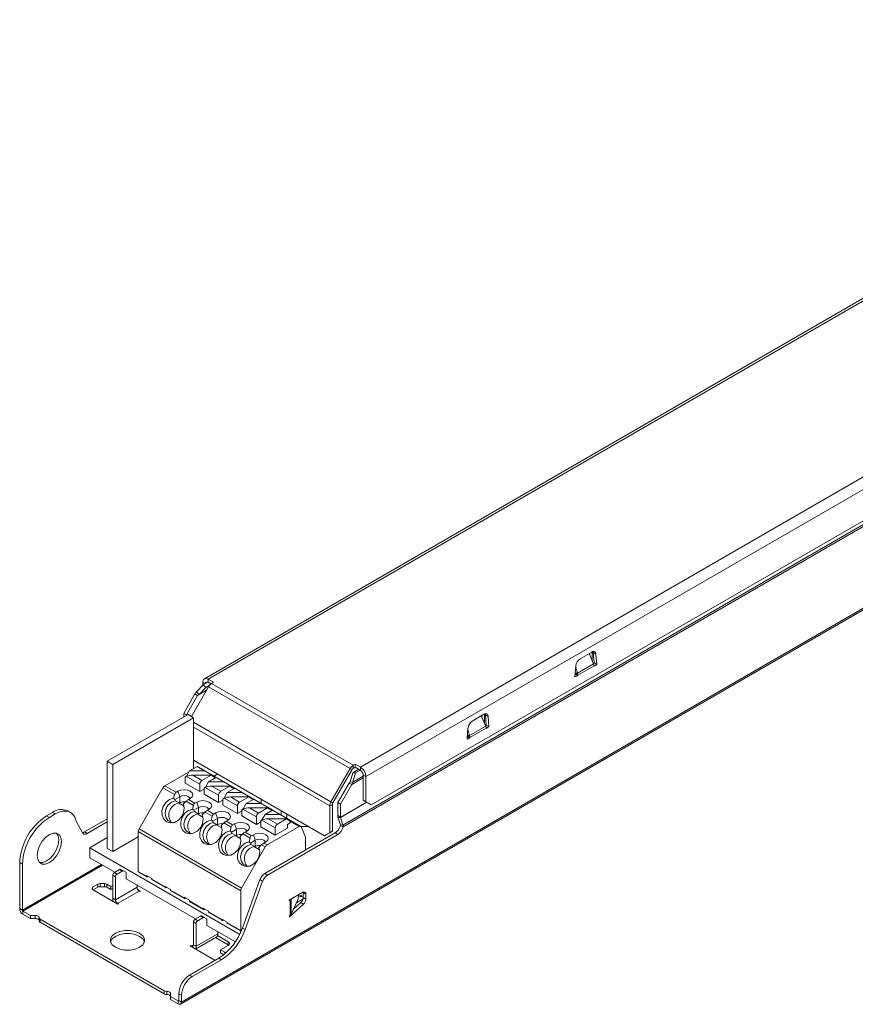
# Model space of a CAD drawing. Header units: millimetres. Extents: x -7 to 212, y -263 to -127.
# Tile 1 of 2: x -7 to 102, y -263 to -133. Entities that reach past the tile are written whole.
import ezdxf

# ---------------------------------------------------------------- set-up
doc = ezdxf.new("R2010")
doc.units = ezdxf.units.MM

msp = doc.modelspace()

# ---------------------------------------------------------------- linework, layer by layer
at = {"color": 7, "linetype": 'Continuous', "lineweight": 15}
for p, q in [((166.6, -133.46), (16.91, -219.87)), ((167.1, -133.51), (17.41, -219.92)), ((187.09, -145.05), (37.4, -231.46)), ((187.8, -146.27), (38.11, -232.69)), ((13.78, -262.51), (211.77, -148.22)), ((211.9, -147.94), (13.91, -262.24)), ((35.08, -239.05), (190.65, -149.24)), ((35.1, -239.28), (190.71, -149.45)), ((38.81, -236.39), (187.09, -150.79)), ((66.19, -217.24), (67.72, -216.36)), ((67.37, -216.56), (67.97, -217.9)), ((67.43, -216.52), (67.43, -216.69)), ((67.78, -216.32), (67.78, -217.48)), ((68.28, -216.63), (67.93, -216.43)), ((67.93, -216.43), (68.03, -217.77)), ((68.28, -216.63), (68.39, -217.98)), ((65.84, -219.14), (67.97, -217.9)), ((67.94, -217.83), (68.03, -217.77)), ((68.39, -217.98), (68.03, -217.77)), ((68.03, -218.22), (68.39, -217.98)), ((65.52, -219.63), (65.63, -218.16)), ((65.84, -219.14), (65.52, -219.15)), ((65.88, -219.4), (65.53, -219.19)), ((65.88, -219.46), (65.55, -219.27)), ((65.84, -219.14), (65.62, -218.36)), ((65.88, -219.4), (68.03, -218.16)), ((65.88, -219.46), (65.88, -219.4)), ((68.03, -218.16), (68.03, -218.22)), ((15.89, -221.57), (16.77, -220.67)), ((16.7, -220.74), (16.7, -220.33)), ((16.77, -220.67), (17.38, -220.32)), ((16.77, -220.67), (17.1, -221.02)), ((17.41, -219.92), (18.11, -220.33)), ((17.41, -220.33), (17.41, -219.92)), ((17.41, -220.33), (17.77, -220.54)), ((17.86, -220.48), (18.11, -220.33)), ((17.86, -220.48), (36.43, -231.2)), ((65.52, -219.63), (65.88, -219.46)), ((14.2, -224.41), (15.68, -221.85)), ((15.21, -224.8), (17.46, -220.9)), ((15.68, -221.85), (16.03, -222.05)), ((15.89, -221.57), (16.21, -221.92)), ((16.03, -222.05), (16.21, -221.92)), ((16.21, -221.92), (17.1, -221.02)), ((17.1, -221.02), (17.56, -220.75)), ((17.46, -220.9), (36.03, -231.63)), ((14.56, -224.61), (16.03, -222.05)), ((14.79, -224.56), (4.18, -230.68)), ((14.2, -224.41), (14.56, -224.61)), ((14.2, -224.9), (14.2, -224.41)), ((15.49, -224.97), (14.79, -224.56)), ((52.05, -225.4), (53.57, -224.52)), ((53.64, -224.49), (53.64, -225.64)), ((54.14, -224.79), (53.78, -224.59)), ((53.78, -224.59), (53.89, -225.94)), ((15.49, -224.97), (4.89, -231.09)), ((14.56, -224.69), (14.56, -224.61)), ((15.49, -231.62), (15.49, -224.97)), ((53.23, -224.72), (53.83, -226.07)), ((53.29, -224.69), (53.29, -224.85)), ((54.14, -224.79), (54.24, -226.14)), ((51.38, -227.79), (51.49, -226.32)), ((51.69, -227.3), (51.47, -226.53)), ((51.69, -227.3), (53.83, -226.07)), ((51.74, -227.56), (53.89, -226.32)), ((53.8, -226), (53.89, -225.94)), ((54.24, -226.14), (53.89, -225.94)), ((53.89, -226.38), (54.24, -226.14)), ((53.89, -226.32), (53.89, -226.38)), ((51.69, -227.3), (51.38, -227.31)), ((51.38, -227.79), (51.73, -227.63)), ((51.74, -227.56), (51.39, -227.36)), ((51.73, -227.63), (51.41, -227.44)), ((51.73, -227.63), (51.74, -227.56)), ((4.89, -231.09), (4.18, -230.68)), ((4.18, -230.68), (4.18, -242.12)), ((32.65, -240.46), (15.49, -230.55)), ((36.43, -231.2), (36.69, -231.06)), ((36.69, -231.06), (37.4, -231.46)), ((36.69, -231.06), (36.69, -231.46)), ((4.89, -231.09), (4.89, -242.52)), ((11.71, -233.89), (14.9, -232.05)), ((14.97, -231.93), (14.57, -232.65)), ((15.95, -231.36), (14.97, -231.93)), ((14.97, -231.93), (16.94, -231.93)), ((15.95, -231.36), (16.94, -231.93)), ((29.58, -239.21), (16.14, -231.45)), ((18.19, -232.65), (16.94, -231.93)), ((33.52, -235.98), (36.03, -231.63)), ((33.77, -236.12), (36.28, -231.77)), ((36.28, -231.77), (36.03, -231.63)), ((36.39, -232.18), (36.05, -233.39)), ((36.72, -232.2), (36.38, -233.41)), ((36.39, -232.18), (37.16, -231.73)), ((36.72, -232.2), (36.39, -232.18)), ((36.43, -231.61), (36.43, -231.2)), ((36.43, -231.61), (36.69, -231.46)), ((36.69, -231.46), (37.4, -231.87)), ((36.72, -232.2), (37.34, -231.84)), ((37.4, -231.87), (37.4, -231.46)), ((14.57, -232.65), (14.4, -232.75)), ((14.4, -233.56), (14.4, -232.75)), ((14.4, -232.75), (14.43, -232.76)), ((16.31, -234.66), (14.4, -233.56)), ((14.43, -232.76), (14.56, -232.68)), ((16.31, -233.68), (14.56, -232.68)), ((14.57, -232.65), (14.61, -232.65)), ((15.39, -232.5), (16.59, -233.19)), ((15.39, -232.5), (17.79, -232.5)), ((16.59, -233.19), (17.79, -232.5)), ((17.44, -233.36), (17.04, -234.08)), ((18.43, -232.79), (17.44, -233.36)), ((17.44, -233.36), (19.41, -233.36)), ((17.79, -232.5), (18.19, -232.76)), ((18.01, -232.65), (18.19, -232.65)), ((18.61, -232.35), (18.16, -232.62)), ((18.29, -232.7), (18.19, -232.65)), ((18.19, -232.76), (18.29, -232.7)), ((18.29, -232.7), (18.29, -232.87)), ((18.43, -232.79), (19.41, -233.36)), ((20.66, -234.08), (19.41, -233.36)), ((35.89, -233.53), (34.41, -236.09)), ((36.05, -233.39), (35.89, -233.53)), ((35.89, -233.53), (36.24, -233.73)), ((36.38, -233.41), (36.05, -233.39)), ((37.75, -232.48), (37.75, -235.78)), ((37.75, -232.48), (38.11, -232.69)), ((38.11, -232.69), (38.11, -235.98)), ((11.46, -234.15), (8.35, -239.55)), ((13, -235.04), (11.46, -234.15)), ((13.2, -234.74), (11.71, -233.89)), ((13.44, -234.6), (13.2, -234.74)), ((13.44, -234.6), (13.69, -235.32)), ((16.31, -234.66), (16.31, -233.68)), ((16.87, -234.34), (16.31, -234.66)), ((17.04, -234.08), (16.87, -234.17)), ((16.87, -234.99), (16.87, -234.17)), ((16.87, -234.17), (16.9, -234.19)), ((16.9, -234.19), (17.03, -234.11)), ((18.78, -235.11), (17.03, -234.11)), ((17.04, -234.08), (17.09, -234.08)), ((17.87, -233.93), (19.06, -234.62)), ((17.87, -233.93), (20.26, -233.93)), ((19.06, -234.62), (20.26, -233.93)), ((19.92, -234.78), (19.52, -235.5)), ((20.9, -234.22), (19.92, -234.78)), ((19.92, -234.78), (21.89, -234.78)), ((20.26, -233.93), (20.66, -234.19)), ((20.48, -234.08), (20.66, -234.08)), ((20.76, -234.13), (20.66, -234.08)), ((20.66, -234.19), (20.76, -234.13)), ((20.76, -234.13), (20.76, -234.3)), ((20.9, -234.22), (21.89, -234.78)), ((23.14, -235.5), (21.89, -234.78)), ((36.24, -233.73), (34.76, -236.29)), ((12.88, -235.52), (13, -235.04)), ((13.06, -235.68), (13.69, -235.32)), ((13.12, -235.85), (13.62, -236.14)), ((13.69, -236.13), (13.6, -236.19)), ((13.6, -236.19), (13.62, -236.14)), ((13.6, -236.19), (14.25, -236.56)), ((13.69, -235.32), (13.69, -236.13)), ((14.52, -235.92), (14.17, -236.26)), ((15.48, -236.47), (14.52, -235.92)), ((15.07, -235.54), (14.83, -235.68)), ((14.83, -235.68), (15.67, -236.17)), ((15.67, -236.17), (15.92, -236.03)), ((15.92, -236.03), (16.16, -236.75)), ((18.78, -236.09), (16.87, -234.99)), ((18.78, -236.09), (18.78, -235.11)), ((19.35, -235.77), (18.78, -236.09)), ((19.52, -235.5), (19.35, -235.6)), ((19.35, -236.42), (19.35, -235.6)), ((19.35, -235.6), (19.38, -235.62)), ((19.38, -235.62), (19.51, -235.53)), ((21.26, -236.54), (19.51, -235.53)), ((19.52, -235.5), (19.56, -235.5)), ((20.34, -235.36), (21.54, -236.05)), ((20.34, -235.36), (22.74, -235.36)), ((21.54, -236.05), (22.74, -235.36)), ((22.39, -236.21), (21.99, -236.93)), ((23.38, -235.64), (22.39, -236.21)), ((22.39, -236.21), (24.36, -236.21)), ((22.74, -235.36), (23.14, -235.62)), ((22.96, -235.5), (23.14, -235.5)), ((23.24, -235.56), (23.14, -235.5)), ((23.14, -235.62), (23.24, -235.56)), ((23.24, -235.56), (23.24, -235.73)), ((23.38, -235.64), (24.36, -236.21)), ((24.35, -236.19), (24.35, -235.66)), ((24.35, -235.67), (24.35, -235.74)), ((25.61, -236.93), (24.36, -236.21)), ((33.77, -236.12), (33.52, -235.98)), ((34.41, -236.09), (34.76, -236.29)), ((34.41, -236.09), (34.41, -237.81)), ((38.11, -235.98), (37.75, -235.78)), ((38.46, -236.19), (37.75, -235.78)), ((38.81, -236.39), (38.11, -235.98)), ((38.81, -236.39), (38.46, -236.19)), ((-3.78, -237.83), (-3, -237.38)), ((-2.65, -237.59), (-3, -237.38)), ((-0.65, -237.39), (-1, -237.19)), ((15.36, -236.95), (15.48, -236.47)), ((15.53, -237.11), (16.16, -236.75)), ((15.6, -237.28), (16.1, -237.57)), ((16.16, -236.75), (16.16, -237.56)), ((17, -237.34), (16.64, -237.69)), ((17.95, -237.89), (17, -237.34)), ((17.54, -236.97), (17.3, -237.11)), ((17.3, -237.11), (18.15, -237.6)), ((18.15, -237.6), (18.39, -237.46)), ((18.39, -237.46), (18.64, -238.18)), ((21.26, -237.52), (19.35, -236.42)), ((21.26, -237.52), (21.26, -236.54)), ((21.82, -237.2), (21.26, -237.52)), ((21.99, -236.93), (21.82, -237.03)), ((21.82, -237.85), (21.82, -237.03)), ((21.82, -237.03), (21.85, -237.05)), ((21.85, -237.05), (21.98, -236.96)), ((23.73, -237.97), (21.98, -236.96)), ((21.99, -236.93), (22.04, -236.93)), ((22.82, -236.79), (24.01, -237.48)), ((22.82, -236.79), (25.21, -236.79)), ((24.01, -237.48), (25.21, -236.79)), ((25.85, -237.07), (24.87, -237.64)), ((25.21, -236.79), (25.61, -237.05)), ((25.43, -236.93), (25.61, -236.93)), ((25.71, -236.99), (25.61, -236.93)), ((25.61, -237.05), (25.71, -236.99)), ((25.71, -236.99), (25.71, -237.15)), ((25.85, -237.07), (26.84, -237.64)), ((26.97, -237.18), (26.97, -237.7)), ((33.71, -236.33), (33.36, -236.54)), ((33.36, -240.05), (33.36, -236.54)), ((33.71, -239.84), (33.71, -236.33)), ((34.76, -236.29), (34.76, -238.01)), ((-3.78, -237.83), (-3.42, -238.04)), ((-3.42, -238.04), (-2.65, -237.59)), ((0.11, -238.54), (0.91, -240.05)), ((1.2, -239.95), (4.18, -238.23)), ((1.55, -240.15), (4.18, -238.64)), ((16.16, -237.56), (16.07, -237.62)), ((16.07, -237.62), (16.1, -237.57)), ((16.07, -237.62), (16.73, -237.99)), ((17.83, -238.38), (17.95, -237.89)), ((18.01, -238.54), (18.64, -238.18)), ((18.07, -238.71), (18.57, -239)), ((18.64, -238.18), (18.64, -238.99)), ((19.47, -238.77), (19.12, -239.12)), ((20.43, -239.32), (19.47, -238.77)), ((20.02, -238.4), (19.78, -238.54)), ((19.78, -238.54), (20.62, -239.03)), ((23.73, -238.95), (21.82, -237.85)), ((23.73, -238.95), (23.73, -237.97)), ((24.3, -238.62), (23.73, -238.95)), ((24.47, -238.36), (24.3, -238.46)), ((24.3, -239.28), (24.3, -238.46)), ((24.3, -238.46), (24.32, -238.48)), ((24.32, -238.48), (24.46, -238.39)), ((26.2, -239.4), (24.46, -238.39)), ((24.87, -237.64), (24.47, -238.36)), ((24.47, -238.36), (24.51, -238.36)), ((24.87, -237.64), (26.84, -237.64)), ((25.29, -238.22), (26.49, -238.91)), ((25.29, -238.22), (27.68, -238.22)), ((26.49, -238.91), (27.68, -238.22)), ((28.08, -238.36), (26.84, -237.64)), ((27.68, -238.22), (28.08, -238.48)), ((27.72, -238.14), (27.72, -237.61)), ((27.91, -238.36), (28.08, -238.36)), ((28.18, -238.42), (28.08, -238.36)), ((28.08, -238.48), (28.18, -238.42)), ((28.18, -238.42), (28.18, -238.58)), ((34.41, -237.81), (34.76, -238.01)), ((34.44, -238.03), (34.76, -239.02)), ((34.44, -238.03), (34.77, -238.05)), ((34.77, -238.05), (35.08, -239.04)), ((1.2, -239.95), (1.55, -240.15)), ((8.24, -245.12), (8.24, -239.9)), ((8.24, -239.9), (21.68, -247.65)), ((8.35, -239.55), (21.78, -247.3)), ((18.64, -238.99), (18.55, -239.04)), ((18.55, -239.04), (18.57, -239)), ((18.55, -239.04), (19.2, -239.42)), ((20.31, -239.81), (20.43, -239.32)), ((20.48, -239.97), (21.11, -239.6)), ((20.62, -239.03), (20.87, -238.89)), ((20.87, -238.89), (21.11, -239.6)), ((21.11, -239.6), (21.11, -240.42)), ((22.49, -239.83), (22.25, -239.97)), ((22.25, -239.97), (23.1, -240.46)), ((26.2, -240.38), (24.3, -239.28)), ((24.84, -245.41), (34.06, -240.08)), ((25.15, -241.64), (29.33, -239.23)), ((26.2, -240.38), (26.2, -239.4)), ((27.83, -239.44), (26.2, -240.38)), ((27.83, -238.95), (28.04, -238.83)), ((27.83, -238.95), (27.83, -239.44)), ((30.32, -239.25), (29.63, -239.25)), ((29.66, -239.31), (30.16, -240.62)), ((30.35, -239.13), (30.35, -239.25)), ((32.65, -240.46), (33.36, -240.05)), ((33.71, -239.84), (33, -240.25)), ((33.36, -240.05), (33.71, -239.84)), ((34.06, -240.08), (34.41, -240.29)), ((34.74, -239.08), (35.1, -239.28)), ((35.08, -239.04), (34.76, -239.02)), ((34.76, -239.02), (34.76, -239.03)), ((35.08, -239.05), (34.76, -239.03)), ((35.08, -239.04), (35.08, -239.05)), ((4.18, -240.69), (1.88, -242.01)), ((4.89, -242.52), (8.24, -240.58)), ((20.55, -240.14), (21.05, -240.43)), ((21.11, -240.42), (21.02, -240.47)), ((21.02, -240.47), (21.05, -240.43)), ((21.02, -240.47), (21.68, -240.85)), ((21.95, -240.2), (21.59, -240.55)), ((22.9, -240.75), (21.95, -240.2)), ((22.78, -241.23), (22.9, -240.75)), ((22.96, -241.4), (23.59, -241.03)), ((23.1, -240.46), (23.34, -240.32)), ((23.34, -240.32), (23.59, -241.03)), ((23.59, -241.03), (23.59, -241.85)), ((24.97, -241.26), (24.72, -241.4)), ((25.19, -245.61), (34.41, -240.29)), ((30.16, -240.62), (30.16, -242.33)), ((33, -240.25), (32.65, -240.46)), ((1.88, -242.01), (1.88, -243.32)), ((1.88, -242.01), (21.55, -253.37)), ((4.89, -242.52), (4.18, -242.12)), ((21.78, -247.3), (24.9, -241.91)), ((23.02, -241.57), (23.52, -241.86)), ((23.59, -241.85), (23.5, -241.9)), ((23.5, -241.9), (23.52, -241.86)), ((23.5, -241.9), (24.15, -242.28)), ((24.42, -241.63), (24.07, -241.98)), ((24.9, -241.91), (24.42, -241.63)), ((24.72, -241.4), (25.15, -241.64)), ((-7.31, -243.96), (-6.96, -244.16)), ((-7.31, -243.96), (-7.31, -249.99)), ((1.88, -243.32), (5.18, -245.22)), ((-6.96, -244.16), (-6.96, -250.19)), ((5.11, -245.26), (5.8, -244.87)), ((5.46, -245.47), (6.15, -245.07)), ((5.8, -244.87), (6.15, -245.07)), ((5.95, -244.85), (6.3, -245.06)), ((6.3, -245.06), (6.6, -245.23)), ((8.24, -245.12), (9.31, -245.73)), ((8.29, -245.21), (9.35, -245.82)), ((4.9, -248.63), (4.9, -245.63)), ((4.9, -245.63), (5.25, -245.84)), ((5.11, -245.26), (5.46, -245.47)), ((5.25, -248.83), (5.25, -245.84)), ((6.66, -245.37), (6.66, -246.08)), ((6.66, -246.08), (15.77, -251.34)), ((9.31, -245.65), (10.01, -246.05)), ((9.31, -245.73), (9.31, -245.65)), ((9.52, -245.77), (9.45, -245.81)), ((10.01, -246.05), (10.01, -246.14)), ((10.01, -246.14), (11.78, -247.16)), ((10.05, -246.23), (11.82, -247.25)), ((21.91, -252.54), (24.21, -246.2)), ((22.26, -252.74), (24.56, -246.41)), ((24.56, -246.41), (24.21, -246.2)), ((25.19, -245.61), (24.84, -245.41)), ((2.26, -247.19), (2.95, -246.79)), ((2.26, -247.51), (5.56, -249.42)), ((2.33, -247.55), (2.95, -247.2)), ((2.95, -247.2), (2.95, -246.79)), ((3.23, -246.72), (3.83, -246.72)), ((3.23, -247.13), (3.23, -246.72)), ((3.23, -247.13), (3.83, -247.13)), ((3.83, -247.13), (3.83, -246.72)), ((4.11, -246.79), (4.66, -247.1)), ((4.11, -247.2), (4.11, -246.79)), ((4.11, -247.2), (4.66, -247.51)), ((4.66, -247.1), (4.9, -246.97)), ((4.66, -247.51), (4.66, -247.1)), ((4.66, -247.51), (4.9, -247.38)), ((8.08, -247.2), (5.25, -248.83)), ((8.36, -247.69), (5.53, -249.32)), ((8.08, -246.9), (8.08, -247.2)), ((8.17, -247.5), (8.35, -247.6)), ((8.53, -247.7), (8.35, -247.6)), ((8.35, -247.68), (8.35, -247.6)), ((8.36, -247.69), (8.46, -247.74)), ((8.46, -247.74), (8.53, -247.7)), ((11.78, -247.08), (12.49, -247.48)), ((11.78, -247.16), (11.78, -247.08)), ((11.99, -247.2), (11.92, -247.24)), ((12.49, -247.48), (12.49, -247.57)), ((12.49, -247.57), (14.25, -248.59)), ((12.53, -247.66), (14.3, -248.68)), ((21.68, -252.87), (21.68, -247.65)), ((29.88, -247.82), (29.89, -247.89)), ((5.25, -248.83), (4.9, -248.63)), ((14.25, -248.5), (14.96, -248.91)), ((14.25, -248.59), (14.25, -248.5)), ((14.47, -248.63), (14.4, -248.67)), ((14.96, -248.91), (14.96, -248.99)), ((14.96, -248.99), (16.73, -250.01)), ((15, -249.09), (16.77, -250.11)), ((28.05, -248.87), (29.82, -247.85)), ((28.05, -248.95), (28.05, -248.87)), ((28.05, -248.95), (28.17, -248.88)), ((28.17, -250.89), (28.17, -248.88)), ((28.31, -248.76), (28.34, -248.7)), ((28.31, -250.74), (28.31, -248.76)), ((28.31, -250.74), (29.11, -248.95)), ((28.99, -249.23), (29.87, -248.72)), ((29.24, -248.35), (29.24, -248.18)), ((29.6, -248.22), (29.24, -248.43)), ((29.39, -248.34), (29.6, -248.46)), ((29.6, -248.22), (29.6, -248.46)), ((29.6, -248.46), (29.89, -248.3)), ((30.24, -248.09), (29.89, -247.89)), ((29.89, -248.55), (29.89, -247.89)), ((30.24, -248.76), (29.89, -248.55)), ((30.24, -248.76), (30.24, -248.09)), ((-6.96, -250.19), (-7.31, -249.99)), ((-6.89, -250.32), (-5.9, -250.89)), ((-6.89, -250.32), (-6.89, -250.72)), ((5.63, -249.38), (5.53, -249.32)), ((5.56, -249.42), (5.63, -249.38)), ((16.73, -249.93), (17.44, -250.34)), ((16.73, -250.01), (16.73, -249.93)), ((16.94, -250.06), (16.87, -250.1)), ((17.44, -250.34), (17.44, -250.42)), ((17.44, -250.42), (19.2, -251.44)), ((28.07, -251.06), (29.93, -249.41)), ((28.61, -250.06), (29.57, -249.21)), ((29.93, -249.41), (29.57, -249.21)), ((-6.89, -250.72), (-5.9, -251.3)), ((-5.9, -250.89), (-5.26, -250.89)), ((-5.9, -251.3), (-5.9, -250.89)), ((-5.9, -251.3), (-5.26, -251.3)), ((-5.26, -251.3), (-5.26, -250.89)), ((-4.76, -251.59), (-4.76, -251.18)), ((11.62, -260.76), (-4.61, -251.39)), ((-4.61, -251.39), (-4.61, -251.79)), ((15.7, -251.38), (16.39, -250.98)), ((16.05, -251.58), (15.7, -251.38)), ((16.05, -251.58), (16.74, -251.18)), ((16.74, -251.18), (16.39, -250.98)), ((16.89, -251.17), (16.54, -250.96)), ((16.89, -251.17), (17.19, -251.34)), ((17.25, -251.48), (17.25, -252.19)), ((17.48, -250.51), (19.25, -251.53)), ((19.2, -251.36), (19.91, -251.77)), ((19.2, -251.44), (19.2, -251.36)), ((19.42, -251.48), (19.35, -251.52)), ((28.05, -250.99), (28.17, -250.89)), ((28.07, -251.06), (28.05, -250.99)), ((11.62, -261.17), (-4.61, -251.79)), ((15.84, -251.95), (15.49, -251.75)), ((15.49, -251.75), (15.49, -254.74)), ((15.84, -251.95), (15.84, -254.94)), ((17.25, -252.19), (20.98, -254.35)), ((19.91, -251.77), (19.91, -251.85)), ((19.91, -251.85), (21.68, -252.87)), ((19.95, -251.94), (21.72, -252.96)), ((22.26, -252.74), (21.91, -252.54)), ((15.75, -255.3), (18.48, -253.72)), ((18.67, -253.31), (15.84, -254.94)), ((20.03, -254.75), (18.36, -253.79)), ((20.03, -254.35), (18.63, -253.54)), ((18.67, -253.01), (18.67, -253.31)), ((15.1, -254.85), (15.03, -254.89)), ((15.03, -254.89), (18.31, -256.78)), ((15.2, -254.9), (15.1, -254.85)), ((15.1, -254.93), (15.1, -254.85)), ((15.49, -254.74), (15.84, -254.94)), ((19.04, -255.41), (20.03, -254.84)), ((19.59, -255.72), (19.04, -255.41)), ((19.04, -255.81), (19.04, -255.41)), ((20.03, -254.75), (20.03, -254.35)), ((20.09, -254.79), (20.03, -254.75)), ((14.97, -258.71), (18.79, -256.5)), ((15.32, -258.91), (19.14, -256.71)), ((19.14, -256.71), (18.79, -256.5)), ((19.45, -256.05), (19.04, -255.81)), ((15.32, -258.91), (14.97, -258.71)), ((11.62, -261.17), (11.62, -260.76)), ((11.98, -260.84), (11.98, -261.25)), ((12.49, -261.91), (12.49, -261.13)), ((12.49, -261.5), (13.48, -262.07)), ((12.49, -261.91), (13.48, -262.48)), ((13.91, -261.36), (13.55, -261.16)), ((13.55, -262.03), (13.55, -261.16)), ((13.55, -262.03), (13.91, -262.24)), ((13.91, -262.24), (13.91, -261.36)), ((13.48, -262.07), (13.48, -262.48))]:
    msp.add_line(p, q, dxfattribs=at)
at = {"color": 8, "linetype": 'Continuous', "lineweight": 15}
for p, q in [((17.03, -220.52), (16.7, -220.33)), ((17.18, -221.39), (16.03, -222.05)), ((17.2, -221.35), (16.21, -221.92)), ((15.49, -225.57), (33.52, -235.98)), ((15.49, -226.22), (33.36, -236.54)), ((18.29, -232.86), (18.29, -232.86)), ((36.24, -233.73), (37.75, -232.86)), ((36.38, -233.41), (37.75, -232.62)), ((20.77, -234.29), (20.76, -234.29)), ((23.24, -235.72), (23.24, -235.72)), ((34.76, -238.01), (38.19, -236.03)), ((34.77, -238.05), (38.22, -236.05)), ((25.72, -237.15), (25.71, -237.14)), ((29.33, -239.23), (28.18, -238.57)), ((3.41, -244.21), (-6.96, -250.19)), ((3.56, -244.29), (-6.89, -250.32)), ((2.26, -247.51), (2.26, -247.19)), ((28.1, -248.84), (28.17, -248.88)), ((28.26, -248.75), (28.31, -248.76)), ((5.53, -249.32), (5.53, -249.4)), ((15.49, -254.74), (15.2, -254.9)), ((15.2, -254.9), (15.2, -254.99)), ((19.59, -255.93), (19.59, -255.72)), ((13.55, -262.03), (13.48, -262.07))]:
    msp.add_line(p, q, dxfattribs=at)
at = {"color": 7, "linetype": 'Continuous', "lineweight": 15, "flags": 128}
for points in [[(67.72, -216.36), (67.82, -216.31), (67.92, -216.29), (68.01, -216.29), (68.1, -216.31), (68.17, -216.36), (68.22, -216.43), (68.26, -216.52), (68.28, -216.63)], [(67.9, -216.29), (67.91, -216.32), (67.93, -216.43)], [(17.41, -220.33), (17.34, -220.3), (17.27, -220.29), (17.21, -220.29), (17.16, -220.31), (17.11, -220.34), (17.08, -220.4), (17.06, -220.46), (17.06, -220.5)], [(53.57, -224.52), (53.68, -224.47), (53.78, -224.45), (53.87, -224.45), (53.96, -224.47), (54.03, -224.52), (54.08, -224.6), (54.12, -224.69), (54.14, -224.79)], [(53.76, -224.45), (53.76, -224.48), (53.78, -224.59)], [(13.44, -234.6), (13.81, -234.46), (14.25, -234.41), (14.69, -234.46), (15.07, -234.6), (15.32, -234.82), (15.4, -235.07), (15.32, -235.33), (15.07, -235.54)], [(14.17, -236.26), (14.28, -236.81), (14.19, -237.41), (13.92, -237.97), (13.5, -238.42), (12.98, -238.69), (12.44, -238.76), (11.96, -238.61), (11.58, -238.26), (11.37, -237.76), (11.35, -237.18), (11.53, -236.59), (11.87, -236.07), (12.35, -235.7), (12.88, -235.52)], [(12.93, -238.71), (12.53, -238.67), (12.11, -238.43), (11.84, -238.01), (11.76, -237.48), (11.88, -236.91), (12.18, -236.4), (12.62, -236.03), (13.12, -235.85)], [(13.69, -235.32), (13.95, -235.22), (14.25, -235.18), (14.56, -235.22), (14.82, -235.32), (14.99, -235.47), (15.04, -235.56)], [(15.92, -236.03), (16.29, -235.89), (16.73, -235.84), (17.17, -235.89), (17.54, -236.03), (17.79, -236.25), (17.88, -236.5), (17.79, -236.76), (17.54, -236.97)], [(0.11, -238.54), (-0.03, -238.1), (-0.25, -237.73), (-0.54, -237.46), (-0.88, -237.28), (-1.28, -237.2), (-1.71, -237.23), (-2.17, -237.36), (-2.65, -237.59)], [(16.64, -237.69), (16.75, -238.24), (16.67, -238.84), (16.39, -239.4), (15.97, -239.84), (15.46, -240.12), (14.92, -240.19), (14.43, -240.04), (14.05, -239.69), (13.84, -239.19), (13.82, -238.6), (14, -238.02), (14.35, -237.5), (14.82, -237.13), (15.36, -236.95)], [(15.39, -240.14), (15, -240.1), (14.59, -239.86), (14.31, -239.44), (14.23, -238.91), (14.35, -238.34), (14.65, -237.83), (15.09, -237.46), (15.6, -237.28)], [(16.16, -236.75), (16.42, -236.65), (16.73, -236.61), (17.04, -236.65), (17.3, -236.75), (17.47, -236.9), (17.52, -236.99)], [(18.39, -237.46), (18.76, -237.32), (19.2, -237.27), (19.64, -237.32), (20.02, -237.46), (20.27, -237.68), (20.35, -237.93), (20.27, -238.18), (20.02, -238.4)], [(19.12, -239.12), (19.23, -239.67), (19.14, -240.27), (18.87, -240.83), (18.45, -241.27), (17.93, -241.55), (17.39, -241.62), (16.9, -241.46), (16.53, -241.12), (16.32, -240.62), (16.3, -240.03), (16.48, -239.44), (16.82, -238.93), (17.3, -238.56), (17.83, -238.38)], [(17.86, -241.57), (17.48, -241.53), (17.06, -241.29), (16.79, -240.87), (16.71, -240.33), (16.83, -239.77), (17.13, -239.26), (17.57, -238.89), (18.07, -238.71)], [(18.64, -238.18), (18.9, -238.07), (19.2, -238.04), (19.51, -238.07), (19.77, -238.18), (19.94, -238.32), (19.99, -238.42)], [(20.87, -238.89), (21.24, -238.75), (21.68, -238.69), (22.12, -238.75), (22.49, -238.89), (22.74, -239.1), (22.83, -239.36), (22.74, -239.61), (22.49, -239.83)], [(-1.83, -241.2), (-1.91, -240.68), (-2.14, -240.3), (-2.49, -240.09), (-2.93, -240.09), (-3.42, -240.28), (-3.91, -240.66), (-4.36, -241.17), (-4.71, -241.78), (-4.94, -242.42), (-5.01, -243.04), (-4.94, -243.56), (-4.71, -243.94), (-4.36, -244.15), (-3.91, -244.15), (-3.42, -243.96), (-2.93, -243.58), (-2.49, -243.07), (-2.14, -242.46), (-1.91, -241.81), (-1.83, -241.2)], [(-2.19, -241), (-2.26, -240.47), (-2.49, -240.09)], [(21.59, -240.55), (21.7, -241.1), (21.62, -241.7), (21.34, -242.25), (20.92, -242.7), (20.41, -242.98), (19.87, -243.04), (19.38, -242.89), (19, -242.54), (18.79, -242.04), (18.77, -241.46), (18.95, -240.87), (19.3, -240.36), (19.77, -239.99), (20.31, -239.81)], [(21.11, -239.6), (21.37, -239.5), (21.68, -239.47), (21.99, -239.5), (22.25, -239.6), (22.42, -239.75), (22.47, -239.84)], [(29.33, -239.23), (29.38, -239.2), (29.43, -239.19), (29.48, -239.18), (29.53, -239.19), (29.57, -239.2), (29.61, -239.23), (29.64, -239.26), (29.66, -239.31)], [(30.53, -239.23), (30.46, -239.24), (30.32, -239.25)], [(-4.71, -243.94), (-4.27, -243.95), (-3.78, -243.75), (-3.28, -243.38), (-2.84, -242.86), (-2.49, -242.25), (-2.26, -241.61), (-2.19, -241)], [(20.36, -243), (19.95, -242.96), (19.54, -242.72), (19.26, -242.3), (19.18, -241.76), (19.3, -241.2), (19.6, -240.69), (20.04, -240.32), (20.55, -240.14)], [(24.07, -241.98), (24.18, -242.53), (24.09, -243.12), (23.82, -243.68), (23.4, -244.13), (22.88, -244.41), (22.34, -244.47), (21.85, -244.32), (21.48, -243.97), (21.27, -243.47), (21.25, -242.89), (21.43, -242.3), (21.77, -241.79), (22.25, -241.41), (22.78, -241.23)], [(23.34, -240.32), (23.71, -240.17), (24.15, -240.12), (24.59, -240.17), (24.97, -240.32), (25.22, -240.53), (25.3, -240.79), (25.22, -241.04), (24.97, -241.26)], [(23.59, -241.03), (23.85, -240.93), (24.15, -240.9), (24.46, -240.93), (24.72, -241.03), (24.89, -241.18), (24.94, -241.27)], [(22.81, -244.43), (22.43, -244.39), (22.01, -244.15), (21.74, -243.73), (21.66, -243.19), (21.78, -242.63), (22.08, -242.12), (22.52, -241.75), (23.02, -241.57)], [(-4.76, -251.18), (-4.76, -251.12), (-4.79, -251.07), (-4.84, -251.02), (-4.9, -250.97), (-4.98, -250.94), (-5.06, -250.91), (-5.16, -250.89), (-5.26, -250.89)], [(-4.76, -251.59), (-4.76, -251.53), (-4.79, -251.48), (-4.84, -251.43), (-4.9, -251.38), (-4.98, -251.35), (-5.06, -251.32), (-5.16, -251.3), (-5.26, -251.3)], [(8.42, -253.23), (7.85, -253), (7.18, -252.87), (6.48, -252.87), (5.81, -253), (5.24, -253.23), (4.83, -253.56), (4.61, -253.95), (4.61, -254.36), (4.83, -254.74), (5.24, -255.07), (5.81, -255.31), (6.48, -255.44), (7.18, -255.44), (7.85, -255.31), (8.42, -255.07), (8.84, -254.74), (9.05, -254.36), (9.05, -253.95), (8.84, -253.56), (8.42, -253.23)], [(8.42, -253.64), (7.85, -253.4), (7.18, -253.28), (6.48, -253.28), (5.81, -253.4), (5.24, -253.64), (4.83, -253.97), (4.61, -254.36)], [(9.05, -254.36), (8.84, -253.97), (8.42, -253.64)], [(11.98, -260.84), (12.08, -260.85), (12.18, -260.86), (12.26, -260.89), (12.34, -260.93), (12.4, -260.97), (12.45, -261.02), (12.48, -261.07), (12.49, -261.13)], [(11.98, -261.25), (12.08, -261.26), (12.18, -261.27), (12.26, -261.3), (12.34, -261.33), (12.4, -261.38), (12.45, -261.43), (12.48, -261.48), (12.49, -261.54)]]:
    msp.add_lwpolyline(points, dxfattribs=at)
at = {"color": 7, "linetype": 'Continuous', "lineweight": 15}
for centre, radius, start, end in [((66.87, -218.28), 1.24, 122.8009, 174.311), ((17.13, -220.26), 0.437, 50.7967, 189.214), ((18.47, -221.46), 1.15, 121.9547, 151.1444), ((16.89, -222.54), 1.4, 135.8465, 150.1613), ((52.73, -226.45), 1.24, 122.8009, 174.311), ((16.05, -231.6), 0.174, 60.2163, 82.9867), ((37.05, -232.18), 1.15, 121.9547, 151.1444), ((36.66, -231.98), 0.433, 121.9547, 151.1444), ((36.57, -232.76), 1.54, 2.6055, 57.3945), ((36.98, -232.52), 0.768, 2.6055, 57.3945), ((15.34, -234.36), 1.85, 88.466, 114.9737), ((16.92, -233.71), 0.615, 122.6055, 177.3945), ((35.03, -233.03), 1.4, 329.8386, 344.1538), ((12.1, -234.5), 0.721, 121.9547, 151.1444), ((13.45, -235.13), 0.457, 123.1991, 168.7852), ((17.82, -235.79), 1.85, 88.466, 114.9737), ((19.39, -235.14), 0.615, 122.6055, 177.3945), ((13.86, -237.73), 1.6, 98.5324, 216.6905), ((14.25, -237.23), 1.24, 82.2323, 117.1743), ((15.68, -237.09), 1.65, 121.1303, 134.453), ((15.92, -236.55), 0.457, 123.1991, 168.7852), ((20.29, -237.21), 1.85, 88.466, 114.9737), ((21.87, -236.57), 0.615, 122.6055, 177.3945), ((34.51, -236.57), 1.15, 148.8563, 178.0435), ((34.14, -236.35), 0.433, 148.8563, 178.0435), ((-1.83, -238.97), 1.97, 64.994, 126.3164), ((16.73, -238.66), 1.24, 82.2323, 117.1743), ((18.15, -238.52), 1.65, 121.1303, 134.453), ((22.77, -238.64), 1.85, 88.466, 114.9737), ((24.34, -238), 0.615, 122.6055, 177.3945), ((0.36, -244.31), 7.68, 122.6055, 177.3945), ((0.72, -244.51), 7.68, 122.6055, 177.3945), ((16.34, -239.16), 1.6, 98.5324, 216.6905), ((18.4, -237.98), 0.457, 123.1991, 168.7852), ((20.63, -239.95), 1.65, 121.1303, 134.453), ((25.24, -240.07), 1.85, 88.466, 114.9737), ((27.88, -238.57), 0.307, 302.6055, 357.3945), ((35.15, -237.8), 0.741, 180.7767, 198.1169), ((34.89, -238.01), 0.124, 180.7767, 198.1169), ((0.85, -239.38), 0.666, 274.9109, 301.4791), ((1.28, -239.83), 0.429, 211.8461, 310.1546), ((8.97, -239.92), 0.721, 148.8563, 178.0435), ((18.81, -240.58), 1.6, 98.5325, 216.6904), ((19.2, -240.09), 1.24, 82.2323, 117.1743), ((20.87, -239.41), 0.457, 123.1991, 168.7852), ((23.1, -241.38), 1.65, 121.1303, 134.453), ((26.82, -239.43), 0.615, 122.6055, 177.3945), ((33.21, -238.77), 1.57, 302.9344, 348.5952), ((33.56, -238.97), 1.57, 302.9344, 348.5952), ((21.29, -242.01), 1.6, 98.5325, 216.6904), ((21.68, -241.52), 1.24, 82.2323, 117.1743), ((23.35, -240.84), 0.457, 123.1991, 168.7852), ((23.76, -243.44), 1.6, 98.5325, 216.6904), ((24.15, -242.95), 1.24, 82.2323, 117.1743), ((25.58, -242.81), 1.65, 121.1303, 134.453), ((25.53, -242.25), 0.721, 121.9547, 151.1444), ((5.89, -244.99), 0.151, 65.686, 125.6182), ((6.24, -245.19), 0.151, 65.686, 125.6182), ((6.51, -245.35), 0.151, 354.3796, 54.302), ((8.34, -245.13), 0.0959, 172.7442, 235.9436), ((5.36, -245.65), 0.461, 122.6055, 177.3945), ((5.71, -245.86), 0.461, 122.6055, 177.3945), ((9.39, -245.74), 0.0873, 170.786, 309.2033), ((10.11, -246.15), 0.0959, 172.7442, 235.9436), ((25.67, -246.71), 1.54, 122.7046, 160.9114), ((26.02, -246.91), 1.54, 122.7046, 160.9114), ((2.32, -247.35), 0.175, 110.7834, 249.2166), ((3.22, -247.3), 0.577, 88.8559, 118.0402), ((3.22, -247.7), 0.577, 88.8559, 118.0402), ((3.84, -247.3), 0.577, 61.9598, 91.1441), ((3.84, -247.7), 0.577, 61.9598, 91.1441), ((8.69, -247.17), 0.615, 182.6055, 237.3945), ((11.87, -247.17), 0.0873, 170.786, 309.2033), ((12.58, -247.58), 0.0959, 172.7442, 235.9436), ((22.4, -247.68), 0.721, 148.8563, 178.0435), ((29.98, -248.05), 0.262, 350.786, 129.2033), ((6.1, -248.6), 1.21, 181.329, 204.3682), ((5.86, -248.8), 0.615, 182.6055, 237.3945), ((14.34, -248.6), 0.0873, 170.786, 309.2033), ((15.06, -249.01), 0.0959, 172.7442, 235.9436), ((27.98, -248.54), 0.396, 298.4285, 325.9348), ((27.65, -248.32), 1.59, 336.9525, 359.0117), ((28.95, -248.51), 0.94, 311.6284, 357.0654), ((29.3, -248.71), 0.94, 311.6284, 357.0654), ((-6.39, -249.95), 0.922, 182.6055, 237.3945), ((-6.8, -250.19), 0.154, 182.6055, 237.3945), ((16.82, -250.03), 0.0873, 170.786, 309.2033), ((17.53, -250.43), 0.0959, 172.7442, 235.9436), ((-4.51, -251.16), 0.25, 184.7811, 245.7693), ((-4.51, -251.57), 0.25, 184.7811, 245.7693), ((15.95, -251.77), 0.461, 122.6055, 177.3945), ((16.3, -251.97), 0.461, 122.6055, 177.3945), ((16.47, -251.1), 0.151, 65.686, 125.6182), ((16.83, -251.31), 0.151, 65.686, 125.6182), ((17.1, -251.46), 0.151, 354.3796, 54.302), ((19.29, -251.46), 0.0873, 170.786, 309.2033), ((14.62, -250.01), 7.71, 302.7046, 340.9114), ((14.97, -250.22), 7.71, 302.7046, 340.9114), ((20.01, -251.86), 0.0959, 172.7442, 235.9436), ((21.77, -252.88), 0.0959, 172.7442, 235.9436), ((18.24, -253.37), 0.432, 304.0564, 7.2558), ((15.31, -254.77), 0.175, 230.7967, 9.214), ((15.32, -254.97), 0.523, 322.5241, 3.0684), ((19.94, -254.59), 0.262, 290.7834, 69.2166), ((19.48, -255.93), 0.236, 23.9594, 62.9041), ((16.62, -261.3), 3.07, 122.6055, 177.3945), ((16.98, -261.5), 3.07, 122.6055, 177.3945), ((11.96, -260.12), 0.724, 241.9903, 271.4796), ((11.96, -260.53), 0.724, 241.9903, 271.4796), ((13.51, -262.04), 0.0437, 230.7967, 9.214), ((13.65, -262.28), 0.262, 230.7967, 9.214)]:
    msp.add_arc(centre, radius, start, end, dxfattribs=at)
for points in [[(67.97, -217.9), (68.01, -217.99), (68.03, -218.08), (68.03, -218.16)], [(65.88, -219.4), (65.88, -219.32), (65.87, -219.23), (65.84, -219.14)], [(53.83, -226.07), (53.87, -226.16), (53.89, -226.24), (53.89, -226.32)], [(51.74, -227.56), (51.74, -227.48), (51.73, -227.39), (51.69, -227.3)], [(13.06, -235.68), (13, -235.63), (12.94, -235.57), (12.88, -235.52)], [(13.12, -235.85), (13.1, -235.8), (13.08, -235.74), (13.06, -235.68)], [(14.17, -236.26), (14.17, -236.28), (14.18, -236.31), (14.19, -236.34)], [(15.36, -236.95), (15.42, -237), (15.47, -237.06), (15.53, -237.11)], [(15.6, -237.28), (15.58, -237.22), (15.56, -237.17), (15.53, -237.11)], [(16.64, -237.69), (16.65, -237.71), (16.66, -237.74), (16.66, -237.76)], [(17.83, -238.38), (17.89, -238.43), (17.95, -238.48), (18.01, -238.54)], [(18.07, -238.71), (18.05, -238.65), (18.03, -238.6), (18.01, -238.54)], [(19.12, -239.12), (19.12, -239.14), (19.13, -239.17), (19.14, -239.19)], [(20.31, -239.81), (20.37, -239.86), (20.42, -239.91), (20.48, -239.97)], [(20.55, -240.14), (20.53, -240.08), (20.5, -240.02), (20.48, -239.97)], [(21.59, -240.55), (21.6, -240.57), (21.61, -240.6), (21.61, -240.62)], [(22.78, -241.23), (22.84, -241.29), (22.9, -241.34), (22.96, -241.4)], [(23.02, -241.57), (23, -241.51), (22.98, -241.45), (22.96, -241.4)], [(24.07, -241.98), (24.07, -242), (24.08, -242.02), (24.09, -242.05)], [(28.31, -250.74), (28.28, -250.79), (28.23, -250.84), (28.17, -250.89)]]:
    msp.add_open_spline(points, degree=3, dxfattribs=at)
for points, knots in [([(34.76, -239.03), (34.76, -239.03), (34.76, -239.03), (34.76, -239.04), (34.76, -239.04), (34.76, -239.05), (34.76, -239.05), (34.76, -239.06), (34.75, -239.07), (34.75, -239.07), (34.75, -239.07), (34.74, -239.08), (34.74, -239.08)], [0, 0, 0, 0, 0.00001131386, 0.00001131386, 0.00001131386, 0.00002523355, 0.00002523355, 0.00002523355, 0.00004919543, 0.00004919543, 0.00004919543, 0.00005479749, 0.00005479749, 0.00005479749, 0.00005479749]), ([(35.08, -239.05), (35.09, -239.07), (35.09, -239.08), (35.1, -239.1), (35.1, -239.13), (35.11, -239.16), (35.11, -239.19), (35.11, -239.22), (35.1, -239.25), (35.1, -239.28)], [0, 0, 0, 0, 0.0000587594, 0.0000587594, 0.0000587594, 0.0001548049, 0.0001548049, 0.0001548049, 0.0002542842, 0.0002542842, 0.0002542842, 0.0002542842])]:
    msp.add_open_spline(points, degree=3, knots=knots, dxfattribs=at)

doc.saveas('drawing.dxf')
